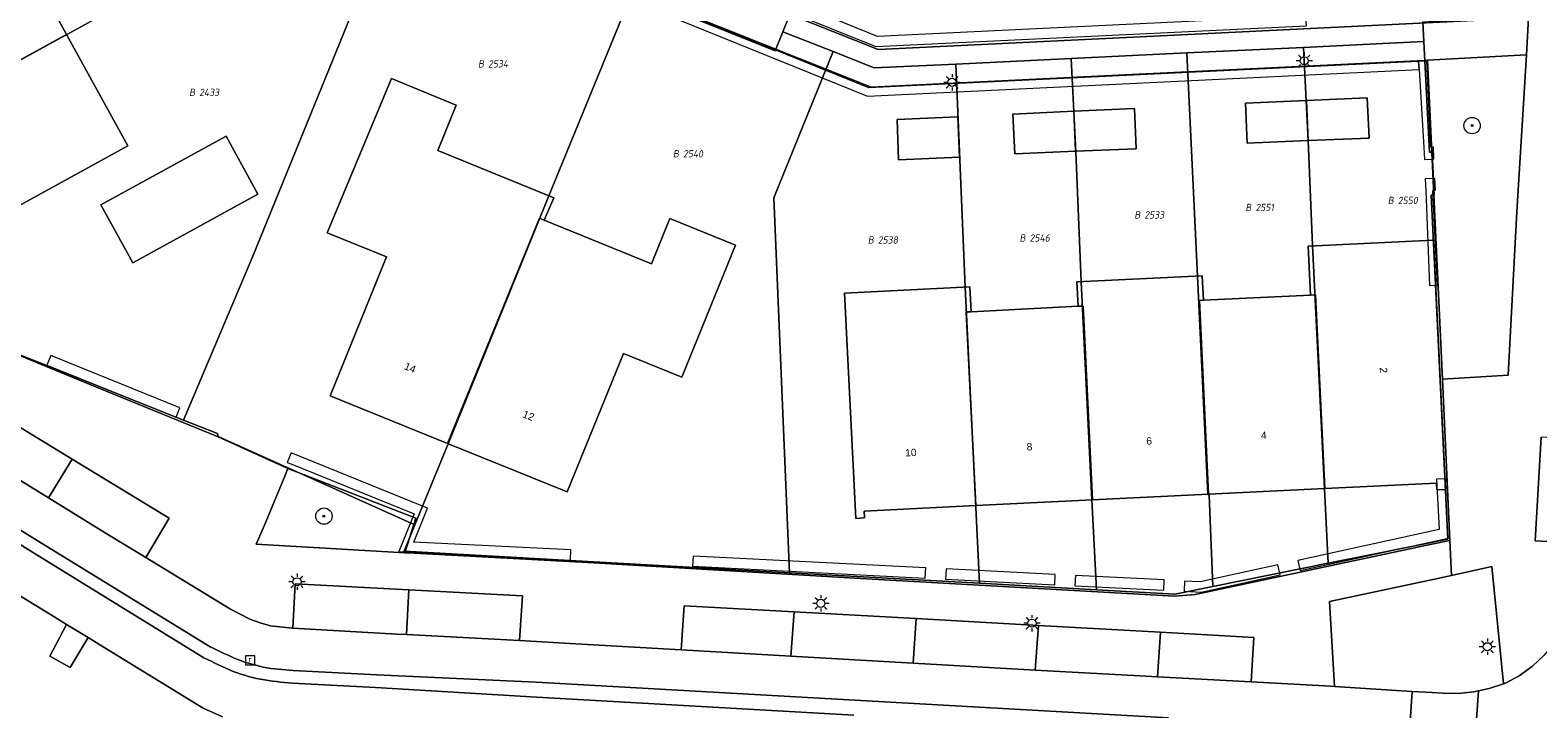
# Model space of a CAD drawing. Header units: metres. Extents: x 207466 to 209466, y 475780 to 477780.
# Tile 103 of 189: x 208340 to 208414, y 476650 to 476683. Entities that reach past the tile are written whole.
import ezdxf
from ezdxf.enums import TextEntityAlignment as Align

# ---------------------------------------------------------------- set-up
doc = ezdxf.new("R2010")
doc.units = ezdxf.units.M
doc.layers.get('0').update_dxf_attribs({"color": 253, "linetype": 'CONTINUOUS'})
for name, color, linetype, lineweight, true_color in [('B-RO-GR-BEPLANTING_CULTUUR_VASTE PLANTENVAK-GV', 7, 'CONTINUOUS', 0, 0x6d8a47), ('B-RO-GR-BOOM-S', 7, 'CONTINUOUS', 0, 0x6d8a47), ('B-RO-OG-BEBOUWING-GV', 7, 'CONTINUOUS', 0, 0xa50000), ('N-RO-GR-GRAS-GV', 7, 'CONTINUOUS', 0, 0x6d8a47), ('N-RO-GR-GROENVOORZIENING-GV', 7, 'CONTINUOUS', 0, 0x6d8a47)]:
    doc.layers.add(name, color=color, linetype=linetype, lineweight=lineweight, true_color=true_color)
for name, color, linetype, lineweight in [('B-RO-KL-ET_LS_OV_LICHTMAST-S', 253, 'CONTINUOUS', 0), ('B-RO-OG-BEBOUWING-T18', 7, 'CONTINUOUS', 0), ('B-RO-OG-TERREIN_CULTUURSCHEIDING-GV', 253, 'CONTINUOUS', 0), ('B-RO-OG-TERREIN_ERF-GV', 253, 'CONTINUOUS', 0), ('B-RO-VH-VERHARDING_BEDRIJFSVLOERPLAAT-GV', 253, 'CONTINUOUS', 0), ('B-RO-VH-VERHARDING_STRAATBAKSTEEN-GV', 253, 'CONTINUOUS', 0), ('B-WE-KG-GRENS_PERCEEL-GV', 150, 'CONTINUOUS', 18), ('B-WE-KG-GRENS_PERCEEL-S', 150, 'CONTINUOUS', 25), ('N-RO-IE-TERREINAFSCHEIDING_KUNSTMATIG_MUUR-GV', 253, 'CONTINUOUS', 0), ('N-RO-KL-ET_LS_OV_LICHTMAST-S', 253, 'CONTINUOUS', 0), ('N-RO-RI-GWA_RIOOLPUT-S', 253, 'CONTINUOUS', 0), ('N-RO-VH-VERHARDING_STRAATBAKSTEEN-GV', 253, 'CONTINUOUS', 0)]:
    doc.layers.add(name, color=color, linetype=linetype, lineweight=lineweight)
doc.styles.add('NLCS-ISO', font='NLCS-ISO.ttf')
doc.styles.add('NLCS-ISO-M200-T18', font='NLCS-ISO.ttf', dxfattribs={"height": 1.8})

# ---------------------------------------------------------------- blocks, each defined once
blk = doc.blocks.new('SKL-ET_OV_LICHTMAST-SO1')
at = {"color": 0, "linetype": 'ByBlock', "lineweight": -2}
blk.add_circle((0, 0), 1, dxfattribs=at)
for points in [[(-1.25, 0), (-2, 0)], [(-1.4142, 1.4142), (-0.8839, 0.8839)], [(0, 2), (0, 1.25)], [(0.8839, 0.8839), (1.4142, 1.4142)], [(2, 0), (1.25, 0)], [(-1.4142, -1.4142), (-0.8839, -0.8839)], [(0, -1.25), (0, -2)], [(0.8839, -0.8839), (1.4142, -1.4142)]]:
    blk.add_open_spline(points, degree=1, dxfattribs=at)
blk = doc.blocks.new('SRI-PUT_INSPECTIEPUT_RIOOLPUT-SO1')
at = {"color": 0, "linetype": 'ByBlock', "lineweight": -2, "flags": 128}
blk.add_lwpolyline([(-1.125, -1.125), (1.125, -1.125), (1.125, 1.125), (-1.125, 1.125), (-1.125, -1.125)], dxfattribs=at)
at = {"color": 0, "linetype": 'ByBlock', "lineweight": -2, "insert": (0, 0.2828), "char_height": 1.5, "attachment_point": 5, "line_spacing_factor": 0.8, "style": 'NLCS-ISO'}
blk.add_mtext('{\\C0;r}', dxfattribs=at)
blk = doc.blocks.new('SGR-BOOM_01-SO1')
at = {"linetype": 'Continuous'}
h = blk.add_hatch(color=0, dxfattribs=at)
edge = h.paths.add_edge_path()
edge.add_arc((0, 0), 0.25, 0, 360)
at = {"color": 0, "linetype": 'ByBlock', "lineweight": -2}
for radius in [2, 0.25]:
    blk.add_circle((0, 0), radius, dxfattribs=at)
blk = doc.blocks.new('SKG-PERCEELNUMMER-SO')
at = {"style": 'NLCS-ISO', "oblique": 10, "flags": 1}
blk.add_attdef('GEMEENTECODE', text='', height=1.8, dxfattribs=at).set_placement((0, 2.55), align=Align.MIDDLE_CENTER)
at = {"style": 'NLCS-ISO', "oblique": 10}
blk.add_attdef('SECTIE', text='', height=1.8, dxfattribs=at).set_placement((-0.5, 0), align=Align.MIDDLE_RIGHT)
blk.add_attdef('PERCEELNUMMER', text='', height=1.8, dxfattribs=at).set_placement((0.5, 0), align=Align.MIDDLE_LEFT)

msp = doc.modelspace()

# ---------------------------------------------------------------- linework, layer by layer
at = {"layer": 'B-RO-GR-BEPLANTING_CULTUUR_VASTE PLANTENVAK-GV', "flags": 128}
for points in [[(208408.872, 476665.754), (208412.085, 476665.938), (208412.522, 476673.958), (208412.987, 476681.641), (208408.146, 476681.384), (208408.872, 476665.754)], [(208358.006, 476657.244), (208358.546, 476658.941), (208352.275, 476661.366), (208352.159, 476661.076), (208351.13, 476658.588), (208350.721, 476657.669), (208358.006, 476657.244)]]:
    msp.add_lwpolyline(points, dxfattribs=at)
at = {"layer": 'B-RO-OG-BEBOUWING-GV', "flags": 128}
for points in [[(208341.428, 476682.649), (208338.426, 476688.119), (208328.485, 476682.663), (208330.2, 476679.538), (208329.674, 476679.249), (208330.961, 476676.904), (208341.428, 476682.649)], [(208341.428, 476682.649), (208330.961, 476676.904), (208332.248, 476674.559), (208332.774, 476674.848), (208334.489, 476671.723), (208344.431, 476677.179), (208341.428, 476682.649)], [(208364.61, 476673.639), (208364.845, 476673.543), (208365.304, 476674.644), (208359.622, 476676.958), (208360.526, 476679.182), (208357.347, 476680.483), (208354.199, 476672.928), (208357.107, 476671.748), (208354.343, 476664.936), (208360.104, 476662.602), (208364.61, 476673.639)], [(208402.202, 476679.41), (208399.221, 476679.276), (208399.296, 476677.323), (208402.291, 476677.446), (208402.202, 476679.41)], [(208405.182, 476679.543), (208402.202, 476679.41), (208402.291, 476677.446), (208405.286, 476677.569), (208405.182, 476679.543)], [(208385.108, 476678.607), (208382.149, 476678.473), (208382.208, 476676.501), (208385.197, 476676.634), (208385.108, 476678.607)], [(208390.794, 476678.881), (208387.805, 476678.743), (208387.906, 476676.79), (208390.886, 476676.918), (208390.794, 476678.881)], [(208393.783, 476679.018), (208390.794, 476678.881), (208390.886, 476676.918), (208393.865, 476677.046), (208393.783, 476679.018)], [(208350.805, 476674.814), (208349.246, 476677.654), (208343.109, 476674.286), (208344.668, 476671.446), (208350.805, 476674.814)], [(208374.212, 476672.324), (208371.001, 476673.629), (208370.092, 476671.401), (208364.845, 476673.543), (208364.61, 476673.639), (208360.104, 476662.602), (208365.96, 476660.229), (208368.727, 476667.01), (208371.583, 476665.855), (208374.212, 476672.324)], [(208408.432, 476672.564), (208402.284, 476672.269), (208402.401, 476669.865), (208402.647, 476669.877), (208403.103, 476660.388), (208408.582, 476660.655), (208408.601, 476660.323), (208409.016, 476660.336), (208408.432, 476672.564)], [(208396.954, 476669.604), (208397.165, 476669.614), (208397.101, 476670.818), (208390.946, 476670.526), (208391.008, 476669.321), (208391.264, 476669.333), (208391.714, 476659.832), (208397.41, 476660.11), (208396.954, 476669.604)], [(208385.529, 476669.043), (208385.768, 476669.055), (208385.706, 476670.273), (208379.56, 476669.967), (208380.115, 476658.925), (208380.535, 476658.947), (208380.516, 476659.285), (208386.002, 476659.553), (208385.529, 476669.043)], [(208402.647, 476669.877), (208402.401, 476669.865), (208397.165, 476669.614), (208396.954, 476669.604), (208397.41, 476660.11), (208403.103, 476660.388), (208402.647, 476669.877)], [(208391.264, 476669.333), (208391.008, 476669.321), (208385.768, 476669.055), (208385.529, 476669.043), (208386.002, 476659.553), (208391.714, 476659.832), (208391.264, 476669.333)]]:
    msp.add_lwpolyline(points, dxfattribs=at)
at = {"layer": 'B-RO-OG-TERREIN_CULTUURSCHEIDING-GV', "flags": 128}
msp.add_lwpolyline([(208403.581, 476650.689), (208407.386, 476650.449), (208408.373, 476650.393), (208408.906, 476650.363), (208409.64, 476650.349), (208410.413, 476650.427), (208410.643, 476650.474), (208411.167, 476650.582), (208411.868, 476650.82), (208411.289, 476656.568), (208409.315, 476656.134), (208408.247, 476655.899), (208403.334, 476654.853), (208403.581, 476650.689)], dxfattribs=at)
at = {"layer": 'B-RO-OG-TERREIN_ERF-GV', "flags": 128}
for points in [[(208394.051, 476682.53), (208413.093, 476683.46), (208413.494, 476691.299), (208412.943, 476695.107), (208411.533, 476704.944), (208410.237, 476714.179), (208408.443, 476714.093), (208398.471, 476713.618), (208391.364, 476713.293), (208388.685, 476713.162), (208387.465, 476710.009), (208384.831, 476703.504), (208382.077, 476696.721), (208380.142, 476691.928), (208377.632, 476685.744), (208376.77, 476683.665), (208381.206, 476681.911), (208394.051, 476682.53)], [(208330.961, 476676.904), (208329.674, 476679.249), (208330.2, 476679.538), (208328.485, 476682.663), (208338.426, 476688.119), (208341.428, 476682.649), (208344.431, 476677.179), (208334.489, 476671.723), (208332.774, 476674.848), (208332.248, 476674.559), (208330.961, 476676.904)], [(208335.963, 476668.193), (208342.528, 476665.502), (208348.865, 476662.926), (208352.275, 476661.366), (208358.546, 476658.941), (208358.006, 476657.244), (208358.461, 476657.217), (208367.271, 476656.741), (208380.637, 476655.967), (208395.729, 476655.121), (208396.745, 476655.198), (208408.359, 476657.658), (208409.239, 476657.842), (208408.872, 476665.754), (208408.146, 476681.384), (208407.99, 476681.376), (208394.008, 476680.703), (208380.871, 476680.056), (208373.803, 476682.866), (208369.317, 476684.661)], [(208374.212, 476672.324), (208371.583, 476665.855), (208368.727, 476667.01), (208365.96, 476660.229), (208360.104, 476662.602), (208354.343, 476664.936), (208357.107, 476671.748), (208354.199, 476672.928), (208357.347, 476680.483), (208360.526, 476679.182), (208359.622, 476676.958), (208365.304, 476674.644), (208364.845, 476673.543), (208370.092, 476671.401), (208371.001, 476673.629), (208374.212, 476672.324)], [(208399.221, 476679.276), (208402.202, 476679.41), (208405.182, 476679.543), (208405.286, 476677.569), (208402.291, 476677.446), (208399.296, 476677.323), (208399.221, 476679.276)], [(208382.149, 476678.473), (208385.108, 476678.607), (208385.197, 476676.634), (208382.208, 476676.501), (208382.149, 476678.473)], [(208390.794, 476678.881), (208393.783, 476679.018), (208393.865, 476677.046), (208390.886, 476676.918), (208387.906, 476676.79), (208387.805, 476678.743), (208390.794, 476678.881)], [(208350.805, 476674.814), (208344.668, 476671.446), (208343.109, 476674.286), (208349.246, 476677.654), (208350.805, 476674.814)], [(208379.56, 476669.967), (208385.706, 476670.273), (208385.768, 476669.055), (208391.008, 476669.321), (208390.946, 476670.526), (208397.101, 476670.818), (208397.165, 476669.614), (208402.401, 476669.865), (208402.284, 476672.269), (208408.432, 476672.564), (208409.016, 476660.336), (208408.601, 476660.323), (208408.582, 476660.655), (208403.103, 476660.388), (208397.41, 476660.11), (208391.714, 476659.832), (208386.002, 476659.553), (208380.516, 476659.285), (208380.535, 476658.947), (208380.115, 476658.925), (208379.56, 476669.967)]]:
    msp.add_lwpolyline(points, dxfattribs=at)
at = {"layer": 'B-RO-VH-VERHARDING_BEDRIJFSVLOERPLAAT-GV', "flags": 128}
msp.add_lwpolyline([(208342.488, 476653.082), (208341.418, 476653.729), (208340.606, 476652.166), (208341.598, 476651.617), (208342.488, 476653.082)], dxfattribs=at)
at = {"layer": 'B-RO-VH-VERHARDING_STRAATBAKSTEEN-GV', "flags": 128}
for points in [[(208408.388, 476714.979), (208408.423, 476714.492), (208408.443, 476714.093), (208410.237, 476714.179), (208411.533, 476704.944), (208412.943, 476695.107), (208413.494, 476691.299), (208413.093, 476683.46), (208412.987, 476681.641), (208412.522, 476673.958), (208412.085, 476665.938), (208408.872, 476665.754), (208409.239, 476657.842), (208409.315, 476656.134), (208411.289, 476656.568), (208411.868, 476650.82), (208411.969, 476650.855), (208412.63, 476651.214), (208413.288, 476651.687), (208413.865, 476652.214)], [(208394.008, 476680.703), (208407.99, 476681.376), (208408.146, 476681.384), (208412.987, 476681.641), (208413.093, 476683.46), (208394.051, 476682.53), (208381.206, 476681.911), (208376.77, 476683.665)], [(208373.803, 476682.866), (208380.871, 476680.056), (208394.008, 476680.703)], [(208336.951, 476664.724), (208341.7, 476661.826), (208346.448, 476658.929), (208345.306, 476657.008), (208349.467, 476654.484), (208350.408, 476653.982), (208350.909, 476653.799), (208351.426, 476653.664), (208352.485, 476653.541), (208352.509, 476653.54), (208352.631, 476655.721), (208358.202, 476655.423), (208363.773, 476655.124), (208363.626, 476652.933), (208366.398, 476652.785), (208371.546, 476652.486), (208371.706, 476654.646), (208377.087, 476654.346), (208383.077, 476654.012), (208389.067, 476653.678), (208395.057, 476653.344), (208399.63, 476653.089), (208399.497, 476650.911), (208403.397, 476650.701), (208403.581, 476650.689), (208403.334, 476654.853), (208408.247, 476655.899), (208409.315, 476656.134), (208409.239, 476657.842), (208408.359, 476657.658), (208396.745, 476655.198), (208395.729, 476655.121), (208380.637, 476655.967), (208367.271, 476656.741), (208358.461, 476657.217), (208358.006, 476657.244), (208350.721, 476657.669), (208351.13, 476658.588), (208352.159, 476661.076), (208352.275, 476661.366), (208348.865, 476662.926), (208342.528, 476665.502), (208335.963, 476668.193)], [(208335.814, 476662.842), (208340.541, 476659.928), (208341.7, 476661.826), (208336.951, 476664.724), (208335.814, 476662.842)], [(208395.435, 476649.145), (208380.074, 476650.01), (208364.447, 476650.895), (208356.637, 476651.253), (208352.541, 476651.472), (208352.355, 476651.485), (208352.17, 476651.498), (208351.985, 476651.513), (208351.8, 476651.531), (208351.616, 476651.551), (208351.432, 476651.576), (208351.249, 476651.605), (208351.066, 476651.64), (208350.885, 476651.679), (208350.705, 476651.724), (208350.525, 476651.773), (208350.347, 476651.827), (208350.17, 476651.885), (208349.995, 476651.947), (208349.821, 476652.013), (208349.649, 476652.082), (208349.478, 476652.155), (208349.308, 476652.23), (208349.14, 476652.308), (208348.972, 476652.388), (208348.805, 476652.469), (208348.638, 476652.551), (208348.472, 476652.633), (208340.195, 476657.712), (208332.427, 476662.522)], [(208332.427, 476662.522), (208340.195, 476657.712), (208348.472, 476652.633), (208348.638, 476652.551), (208348.805, 476652.469), (208348.972, 476652.388), (208349.14, 476652.308), (208349.308, 476652.23), (208349.478, 476652.155), (208349.649, 476652.082), (208349.821, 476652.013), (208349.995, 476651.947), (208350.17, 476651.885), (208350.347, 476651.827), (208350.525, 476651.773), (208350.705, 476651.724), (208350.885, 476651.679), (208351.066, 476651.64), (208351.249, 476651.605), (208351.432, 476651.576), (208351.616, 476651.551), (208351.8, 476651.531), (208351.985, 476651.513), (208352.17, 476651.498), (208352.355, 476651.485), (208352.541, 476651.472), (208356.637, 476651.253)], [(208407.264, 476648.467), (208407.386, 476650.449), (208403.581, 476650.689), (208403.397, 476650.701), (208399.497, 476650.911), (208394.901, 476651.158), (208394.034, 476651.205), (208388.911, 476651.493), (208382.921, 476651.83), (208380.924, 476651.942), (208376.932, 476652.174), (208371.546, 476652.486), (208366.398, 476652.785), (208363.626, 476652.933), (208358.084, 476653.229), (208357.622, 476653.254), (208352.509, 476653.54), (208352.485, 476653.541), (208351.426, 476653.664), (208350.909, 476653.799), (208350.408, 476653.982), (208349.467, 476654.484), (208345.306, 476657.008), (208343.53, 476658.086), (208340.541, 476659.928), (208335.814, 476662.842)], [(208415.609, 476657.706), (208415.716, 476659.578), (208415.895, 476662.714), (208415.899, 476662.777), (208413.709, 476662.904), (208413.421, 476657.832), (208415.609, 476657.706)], [(208415.609, 476657.706), (208413.421, 476657.832), (208413.709, 476662.904)], [(208380.014, 476649.275), (208364.473, 476650.158), (208356.569, 476650.644), (208352.5, 476650.855), (208352.303, 476650.871), (208352.105, 476650.888), (208351.908, 476650.906), (208351.711, 476650.927), (208351.514, 476650.95), (208351.318, 476650.977), (208351.123, 476651.008), (208350.928, 476651.044), (208350.733, 476651.085), (208350.54, 476651.13), (208350.348, 476651.18), (208350.158, 476651.235), (208349.968, 476651.295), (208349.781, 476651.359), (208349.595, 476651.428), (208349.411, 476651.502), (208349.229, 476651.579), (208349.049, 476651.661), (208348.869, 476651.745), (208348.691, 476651.831), (208348.514, 476651.92), (208348.337, 476652.009), (208348.16, 476652.099), (208339.893, 476657.196), (208332.196, 476661.961)], [(208332.196, 476661.961), (208339.893, 476657.196), (208348.16, 476652.099), (208348.337, 476652.009), (208348.514, 476651.92), (208348.691, 476651.831), (208348.869, 476651.745), (208349.049, 476651.661), (208349.229, 476651.579), (208349.411, 476651.502), (208349.595, 476651.428), (208349.781, 476651.359), (208349.968, 476651.295), (208350.158, 476651.235), (208350.348, 476651.18), (208350.54, 476651.13), (208350.733, 476651.085), (208350.928, 476651.044), (208351.123, 476651.008), (208351.318, 476650.977), (208351.514, 476650.95), (208351.711, 476650.927), (208351.908, 476650.906), (208352.105, 476650.888), (208352.303, 476650.871), (208352.5, 476650.855), (208356.569, 476650.644), (208364.473, 476650.158), (208380.014, 476649.275)], [(208345.306, 476657.008), (208346.448, 476658.929), (208341.7, 476661.826), (208340.541, 476659.928), (208343.53, 476658.086), (208345.306, 476657.008)], [(208336.567, 476656.705), (208340.855, 476654.084), (208341.418, 476653.729), (208342.488, 476653.082), (208343.005, 476652.767), (208348.126, 476649.628), (208349.075, 476649.2)], [(208352.509, 476653.54), (208357.622, 476653.254), (208358.084, 476653.229), (208358.202, 476655.423), (208352.631, 476655.721), (208352.509, 476653.54)], [(208363.626, 476652.933), (208363.773, 476655.124), (208358.202, 476655.423), (208358.084, 476653.229), (208363.626, 476652.933)], [(208371.546, 476652.486), (208376.932, 476652.174), (208377.087, 476654.346), (208371.706, 476654.646), (208371.546, 476652.486)], [(208382.921, 476651.83), (208383.077, 476654.012), (208377.087, 476654.346), (208376.932, 476652.174), (208380.924, 476651.942), (208382.921, 476651.83)], [(208388.911, 476651.493), (208389.067, 476653.678), (208383.077, 476654.012), (208382.921, 476651.83), (208388.911, 476651.493)], [(208394.901, 476651.158), (208395.057, 476653.344), (208389.067, 476653.678), (208388.911, 476651.493), (208394.034, 476651.205), (208394.901, 476651.158)], [(208399.497, 476650.911), (208399.63, 476653.089), (208395.057, 476653.344), (208394.901, 476651.158), (208399.497, 476650.911)], [(208356.637, 476651.253), (208364.447, 476650.895), (208380.074, 476650.01), (208395.435, 476649.145)]]:
    msp.add_lwpolyline(points, dxfattribs=at)
at = {"layer": 'B-WE-KG-GRENS_PERCEEL-GV'}
for points in [[(208330.891, 476700.159), (208323.751, 476685.702), (208329.121, 476675.894), (208355.329, 476690.278)], [(208329.121, 476675.894), (208332.59, 476669.557), (208347.161, 476663.748), (208350.554, 476671.771), (208357.681, 476689.282), (208357.697, 476689.321), (208355.329, 476690.278)], [(208379.74, 476690.717), (208376.539, 476682.781), (208378.999, 476681.803), (208381.016, 476681.001), (208385.019, 476681.194), (208390.677, 476681.466), (208396.343, 476681.738), (208402.061, 476682.013), (208405.622, 476682.185), (208407.953, 476682.297), (208407.904, 476683.261), (208412.986, 476683.546), (208413.353, 476690.227), (208398.767, 476689.517), (208384.383, 476688.862), (208383.061, 476689.368)], [(208360.134, 476662.586), (208365.066, 476674.741), (208369.138, 476684.675), (208357.681, 476689.282), (208350.554, 476671.771), (208347.161, 476663.748), (208348.832, 476663.082), (208348.859, 476662.941), (208358.504, 476658.609)], [(208376.864, 476656.264), (208376.103, 476674.641), (208378.999, 476681.803), (208376.539, 476682.781), (208376.164, 476681.85), (208369.138, 476684.675), (208365.066, 476674.741), (208360.134, 476662.586), (208358.504, 476658.609), (208357.974, 476657.314)], [(208402.061, 476682.013), (208402.283, 476677.442), (208402.499, 476672.294), (208403.276, 476656.73), (208405.411, 476657.16), (208409.132, 476657.91), (208408.326, 476674.767), (208408.459, 476674.774), (208408.367, 476676.879), (208408.231, 476676.871), (208407.953, 476682.297), (208405.622, 476682.185)], [(208386.175, 476655.746), (208385.473, 476670.262), (208385.019, 476681.194), (208381.016, 476681.001), (208378.999, 476681.803), (208376.103, 476674.641), (208376.864, 476656.264)], [(208386.175, 476655.746), (208391.914, 476655.428), (208391.683, 476659.83), (208391.166, 476670.528), (208390.896, 476676.899), (208390.677, 476681.466), (208385.019, 476681.194), (208385.473, 476670.262)], [(208397.622, 476655.59), (208397.443, 476660.066), (208397.376, 476660.109), (208396.859, 476670.803), (208396.343, 476681.738), (208390.677, 476681.466), (208390.896, 476676.899), (208391.166, 476670.528), (208391.683, 476659.83), (208391.914, 476655.428), (208395.756, 476655.214)], [(208397.376, 476660.109), (208397.443, 476660.066), (208397.622, 476655.59), (208403.276, 476656.73), (208402.499, 476672.294), (208402.283, 476677.442), (208402.061, 476682.013), (208396.343, 476681.738), (208396.859, 476670.803)]]:
    msp.add_lwpolyline(points, close=True, dxfattribs=at)
for points in [[(208369.138, 476684.675), (208376.164, 476681.85), (208376.539, 476682.781), (208379.74, 476690.717)], [(208407.904, 476683.261), (208407.953, 476682.297), (208408.231, 476676.871), (208408.367, 476676.879), (208408.459, 476674.774), (208408.326, 476674.767), (208409.132, 476657.91), (208405.411, 476657.16), (208403.276, 476656.73), (208397.622, 476655.59), (208395.756, 476655.214), (208391.914, 476655.428), (208386.175, 476655.746), (208376.864, 476656.264), (208357.974, 476657.314), (208358.504, 476658.609), (208348.859, 476662.941), (208348.832, 476663.082), (208347.161, 476663.748), (208332.59, 476669.557)]]:
    msp.add_lwpolyline(points, dxfattribs=at)
at = {"layer": 'N-RO-GR-GRAS-GV', "flags": 128}
msp.add_lwpolyline([(208349.075, 476649.2), (208348.126, 476649.628), (208343.005, 476652.767), (208342.488, 476653.082), (208341.598, 476651.617), (208340.606, 476652.166), (208341.418, 476653.729), (208340.855, 476654.084), (208336.567, 476656.705)], dxfattribs=at)
at = {"layer": 'N-RO-GR-GROENVOORZIENING-GV', "flags": 128}
for points in [[(208407.723, 476680.925), (208407.703, 476681.324), (208380.752, 476680.029), (208357.659, 476689.382), (208370.911, 476722.101), (208347.951, 476731.4), (208347.801, 476731.03), (208367.517, 476723.044), (208367.573, 476723.183), (208369.427, 476722.432), (208369.371, 476722.293), (208370.39, 476721.88), (208357.138, 476689.162), (208380.684, 476679.625), (208407.723, 476680.925)], [(208400.754, 476713.127), (208400.73, 476713.627), (208388.825, 476713.054), (208376.947, 476683.728), (208381.096, 476682.047), (208402.2, 476683.062), (208402.176, 476683.561), (208381.181, 476682.552), (208377.598, 476684.004), (208389.169, 476712.57), (208400.754, 476713.127)], [(208340.462, 476666.442), (208346.79, 476663.879), (208346.977, 476664.343), (208340.649, 476666.906), (208340.462, 476666.442)], [(208352.243, 476661.671), (208352.469, 476661.579), (208358.468, 476659.149), (208357.721, 476657.304), (208366.122, 476656.879), (208366.147, 476657.379), (208358.448, 476657.768), (208359.119, 476659.425), (208352.431, 476662.134), (208352.243, 476661.671)], [(208409.087, 476660.867), (208408.588, 476660.843), (208408.707, 476658.374), (208401.783, 476656.862), (208401.89, 476656.373), (208409.226, 476657.976), (208409.087, 476660.867)], [(208372.114, 476656.576), (208383.517, 476655.999), (208383.543, 476656.498), (208372.139, 476657.075), (208372.114, 476656.576)], [(208384.514, 476655.948), (208389.863, 476655.677), (208389.888, 476656.177), (208384.539, 476656.447), (208384.514, 476655.948)], [(208400.913, 476656.16), (208400.806, 476656.648), (208396.999, 476655.817), (208396.233, 476655.855), (208396.208, 476655.356), (208397.04, 476655.314), (208400.913, 476656.16)], [(208390.859, 476655.627), (208395.209, 476655.407), (208395.235, 476655.906), (208390.884, 476656.126), (208390.859, 476655.627)]]:
    msp.add_lwpolyline(points, dxfattribs=at)
at = {"layer": 'N-RO-IE-TERREINAFSCHEIDING_KUNSTMATIG_MUUR-GV', "flags": 128}
for points in [[(208408.103, 476681.343), (208407.703, 476681.324), (208407.723, 476680.925), (208407.956, 476677.101), (208407.984, 476676.522), (208408.334, 476676.539), (208408.454, 476676.545), (208408.426, 476677.124), (208408.306, 476677.118), (208408.103, 476681.343)], [(208408.408, 476675.001), (208408.528, 476675.007), (208408.5, 476675.586), (208408.38, 476675.58), (208408.03, 476675.563), (208408.058, 476674.984), (208408.232, 476670.337), (208408.631, 476670.356), (208408.408, 476675.001)]]:
    msp.add_lwpolyline(points, dxfattribs=at)
at = {"layer": 'N-RO-VH-VERHARDING_STRAATBAKSTEEN-GV', "flags": 128}
for points in [[(208417.572, 476649), (208418.044, 476657.088), (208415.592, 476657.231), (208415.573, 476656.713), (208415.502, 476655.685), (208415.389, 476654.951), (208415.151, 476654.182), (208414.774, 476653.481), (208414.353, 476652.824), (208413.865, 476652.214), (208413.288, 476651.687), (208412.63, 476651.214), (208411.969, 476650.855), (208411.868, 476650.82), (208411.167, 476650.582), (208410.643, 476650.474), (208410.495, 476648.365)], [(208410.278, 476645.262), (208410.462, 476647.886), (208410.495, 476648.365), (208410.643, 476650.474), (208410.413, 476650.427), (208409.64, 476650.349), (208408.906, 476650.363), (208408.373, 476650.393), (208407.386, 476650.449), (208407.264, 476648.467), (208407.219, 476647.738), (208407.091, 476645.649), (208409.275, 476645.454)]]:
    msp.add_lwpolyline(points, dxfattribs=at)

# ---------------------------------------------------------------- block references
at = {"layer": 'B-RO-GR-BOOM-S', "xscale": 0.2, "yscale": 0.2, "zscale": 0.2}
for p in [(208410.326, 476678.177), (208354.041, 476659.035)]:
    msp.add_blockref('SGR-BOOM_01-SO1', p, dxfattribs=at)
at = {"layer": 'B-RO-KL-ET_LS_OV_LICHTMAST-S', "xscale": 0.2, "yscale": 0.2, "zscale": 0.2}
for p in [(208384.832, 476680.298), (208352.725, 476655.819), (208388.75, 476653.789), (208411.072, 476652.634)]:
    msp.add_blockref('SKL-ET_OV_LICHTMAST-SO1', p, dxfattribs=at)
at = {"layer": 'B-WE-KG-GRENS_PERCEEL-S', "xscale": 0.2, "yscale": 0.2, "zscale": 0.2}
for p, values in [((208361.987, 476681.204), {'PERCEELNUMMER': '2534', 'SECTIE': 'B'}), ((208347.828, 476679.806), {'PERCEELNUMMER': '2433', 'SECTIE': 'B'}), ((208371.544, 476676.795), {'PERCEELNUMMER': '2540', 'SECTIE': 'B'}), ((208399.606, 476674.164), {'PERCEELNUMMER': '2551', 'SECTIE': 'B'}), ((208406.585, 476674.509), {'PERCEELNUMMER': '2550', 'SECTIE': 'B'}), ((208394.161, 476673.801), {'PERCEELNUMMER': '2533', 'SECTIE': 'B'}), ((208381.096, 476672.571), {'PERCEELNUMMER': '2538', 'SECTIE': 'B'}), ((208388.534, 476672.67), {'PERCEELNUMMER': '2546', 'SECTIE': 'B'})]:
    msp.add_blockref('SKG-PERCEELNUMMER-SO', p, dxfattribs=at).add_auto_attribs(values)
at = {"layer": 'N-RO-KL-ET_LS_OV_LICHTMAST-S', "xscale": 0.2, "yscale": 0.2, "zscale": 0.2}
for p in [(208402.096, 476681.355), (208378.401, 476654.76)]:
    msp.add_blockref('SKL-ET_OV_LICHTMAST-SO1', p, dxfattribs=at)
at = {"layer": 'N-RO-RI-GWA_RIOOLPUT-S', "xscale": 0.2, "yscale": 0.2, "zscale": 0.2}
msp.add_blockref('SRI-PUT_INSPECTIEPUT_RIOOLPUT-SO1', (208350.424, 476651.967), dxfattribs=at)

# ---------------------------------------------------------------- texts
at = {"layer": 'B-RO-OG-BEBOUWING-T18', "char_height": 0.36, "attachment_point": 5, "line_spacing_factor": 0.8, "style": 'NLCS-ISO-M200-T18'}
for s, insert, rotation in [('{\\fArial|b0|i0|c0|p34;\\C256;14}', (208358.268, 476666.313), 337.9), ('{\\fArial|b0|i0|c0|p34;\\C256;2}', (208405.983, 476666.19), 272.7), ('{\\fArial|b0|i0|c0|p34;\\C256;12}', (208364.07, 476663.962), 337.9), ('{\\fArial|b0|i0|c0|p34;\\C256;4}', (208400.111, 476662.995), 2.8), ('{\\fArial|b0|i0|c0|p34;\\C256;10}', (208382.811, 476662.15), 2.8), ('{\\fArial|b0|i0|c0|p34;\\C256;8}', (208388.627, 476662.434), 2.8), ('{\\fArial|b0|i0|c0|p34;\\C256;6}', (208394.492, 476662.721), 2.8)]:
    msp.add_mtext(s, dxfattribs=dict(at, insert=insert, rotation=rotation))

doc.saveas('drawing.dxf')
